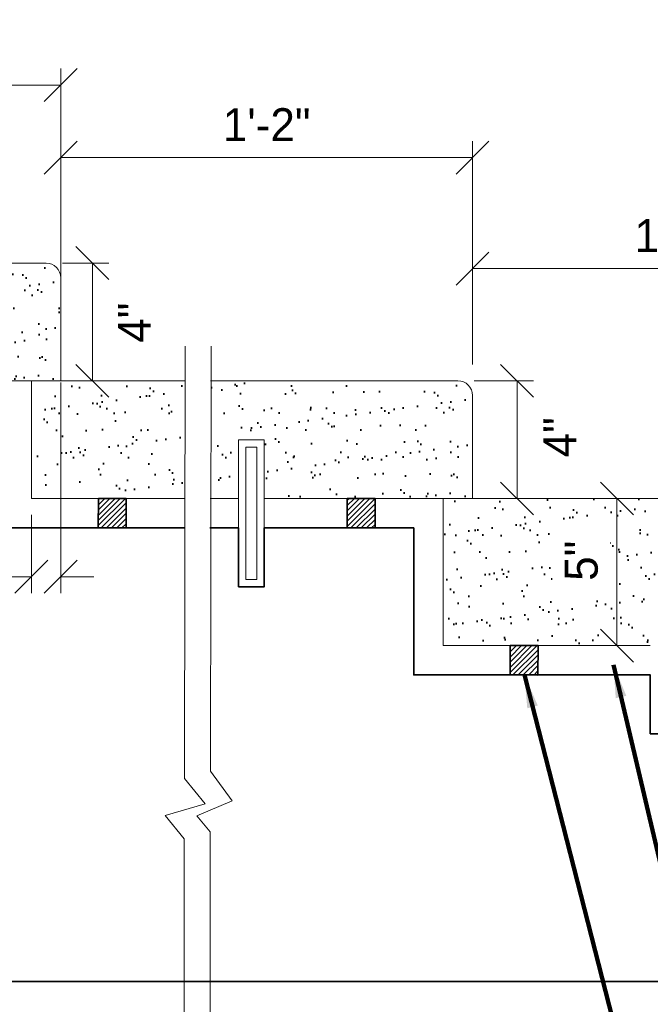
# Model space of a CAD drawing. Extents: x 1828566 to 1828596, y 711482 to 711702.
# Tile 4 of 20: x 1828568.37 to 1828570.16, y 711667.68 to 711670.47. Entities that reach past the tile are written whole.
import ezdxf

# ---------------------------------------------------------------- set-up
doc = ezdxf.new("R2010")
doc.units = 0
doc.header["$LTSCALE"] = 0.666667
doc.header["$MEASUREMENT"] = 0
doc.linetypes.add('DGN Style 2', pattern=[9.335758, 5.601455, -3.734303])
doc.layers.get('0').update_dxf_attribs({"lineweight": 9})
doc.layers.get('Defpoints').update_dxf_attribs({"lineweight": 9})
for name, color, linetype, lineweight in [('BR_P_Slab_Object', 3, 'Continuous', 30), ('SC_Scratch2', 191, 'Continuous', 40), ('SC_Scratch3', 7, 'Continuous', 35), ('VG_P_Cells', 3, 'Continuous', 18), ('VG_P_Landscape_Limits', 3, 'Continuous', 13), ('VG_P_Text', 7, 'Continuous', 25)]:
    doc.layers.add(name, color=color, linetype=linetype, lineweight=lineweight)
doc.styles.add('Slanted-Normal LS 0.50', font='font31.shx', dxfattribs={"height": 0.14})
doc.styles.add('Slanted-Normal LS 0.50_0', font='font31.shx')
doc.dimstyles.new('Fract  Slanted', dxfattribs={"dimscale": 0.666667, "dimtxt": 0.14, "dimasz": 0.14, "dimexe": 0.07, "dimexo": 0.07, "dimgap": 0.07, "dimtad": 1, "dimdec": 3, "dimlfac": 12, "dimzin": 3, "dimdsep": 46, "dimlunit": 4, "dimtxsty": 'Slanted-Normal LS 0.50_0', "dimblk": 'OBLIQUE', "dimcen": 0.09, "dimclrd": 97, "dimclre": 97, "dimclrt": 256, "dimaunit": 1, "dimadec": 4, "dimazin": 3, "dimtfac": 1, "dimtdec": 3, "dimtofl": 0, "dimtmove": 2, "dimatfit": 1, "dimfxl": 1, "dimfrac": 1, "dimtzin": 3, "dimlwd": 0, "dimlwe": 0, "dimarcsym": 0})

# ---------------------------------------------------------------- blocks, each defined once
blk = doc.blocks.new('_Oblique')
at = {"color": 0, "linetype": 'ByBlock', "lineweight": -2}
blk.add_line((-0.5, -0.5), (0.5, 0.5), dxfattribs=at)
blk = doc.blocks.new('*D14')
at = {"layer": 'Defpoints', "color": 0, "linetype": 'Continuous', "transparency": 16777216}
for p in [(1828570.0667, 711669.1088), (1828570.1045, 711669.1088), (1828570.1045, 711668.6921)]:
    blk.add_point(p, dxfattribs=at)
at = {"layer": 'VG_P_Text', "color": 97, "lineweight": 0, "transparency": 16777216}
for p, q in [((1828570.0578, 711669.1088), (1828570.02, 711669.1088)), ((1828570.0667, 711668.6921), (1828570.0667, 711669.1088)), ((1828570.0578, 711668.6921), (1828570.02, 711668.6921))]:
    blk.add_line(p, q, dxfattribs=at)
at = {"layer": 'VG_P_Text', "color": 97, "linetype": 'Continuous', "lineweight": 0, "transparency": 16777216, "xscale": 0.09333333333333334, "yscale": 0.09333333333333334, "zscale": 0.09333333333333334, "rotation": 270}
blk.add_blockref('_Oblique', (1828570.0667, 711668.6921), dxfattribs=at)
at = {"layer": 'VG_P_Text', "linetype": 'Continuous', "transparency": 16777216, "insert": (1828569.9662, 711668.9324), "char_height": 0.14, "attachment_point": 5, "rotation": 90, "style": 'Slanted-Normal LS 0.50', "bg_fill": 3, "box_fill_scale": 1.25, "bg_fill_color": 256, "bg_fill_true_color": 13158600, "bg_fill_transparency": 0}
blk.add_mtext('{\\H0.66667x;5"}', dxfattribs=at)
at = {"layer": 'VG_P_Text', "color": 97, "linetype": 'Continuous', "lineweight": 0, "transparency": 16777216, "xscale": 0.09333333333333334, "yscale": 0.09333333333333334, "zscale": 0.09333333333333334, "rotation": 90}
blk.add_blockref('_Oblique', (1828570.0667, 711669.1088), dxfattribs=at)
blk = doc.blocks.new('*D45')
at = {"layer": 'Defpoints', "color": 0, "linetype": 'Continuous', "transparency": 16777216}
for p in [(1828569.6158, 711669.4421), (1828569.6158, 711669.1088), (1828569.7837, 711669.1088)]:
    blk.add_point(p, dxfattribs=at)
at = {"layer": 'VG_P_Text', "color": 97, "lineweight": 0, "transparency": 16777216}
for p, q in [((1828569.6624, 711669.4421), (1828569.8303, 711669.4421)), ((1828569.7837, 711669.4421), (1828569.7837, 711669.1088)), ((1828569.6624, 711669.1088), (1828569.8303, 711669.1088))]:
    blk.add_line(p, q, dxfattribs=at)
at = {"layer": 'VG_P_Text', "color": 97, "linetype": 'Continuous', "lineweight": 0, "transparency": 16777216, "xscale": 0.09333333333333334, "yscale": 0.09333333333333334, "zscale": 0.09333333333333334}
for p, rotation in [((1828569.7837, 711669.4421), 90), ((1828569.7837, 711669.1088), 270)]:
    blk.add_blockref('_Oblique', p, dxfattribs=dict(at, rotation=rotation))
at = {"layer": 'VG_P_Text', "linetype": 'Continuous', "transparency": 16777216, "insert": (1828569.9047, 711669.2821), "char_height": 0.14, "width": 0.150886, "attachment_point": 5, "rotation": 90, "style": 'Slanted-Normal LS 0.50'}
blk.add_mtext('{\\H0.66667x;4"}', dxfattribs=at)
blk = doc.blocks.new('*D46')
at = {"layer": 'Defpoints', "color": 0, "linetype": 'Continuous', "transparency": 16777216}
for p in [(1828568.4492, 711669.7755), (1828568.4907, 711669.4421), (1828568.5801, 711669.4421)]:
    blk.add_point(p, dxfattribs=at)
at = {"layer": 'VG_P_Text', "color": 97, "lineweight": 0, "transparency": 16777216}
for p, q in [((1828568.4958, 711669.7755), (1828568.6268, 711669.7755)), ((1828568.5801, 711669.7755), (1828568.5801, 711669.4421)), ((1828568.5374, 711669.4421), (1828568.6268, 711669.4421))]:
    blk.add_line(p, q, dxfattribs=at)
at = {"layer": 'VG_P_Text', "color": 97, "linetype": 'Continuous', "lineweight": 0, "transparency": 16777216, "xscale": 0.09333333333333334, "yscale": 0.09333333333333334, "zscale": 0.09333333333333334}
for p, rotation in [((1828568.5801, 711669.7755), 90), ((1828568.5801, 711669.4421), 270)]:
    blk.add_blockref('_Oblique', p, dxfattribs=dict(at, rotation=rotation))
at = {"layer": 'VG_P_Text', "linetype": 'Continuous', "transparency": 16777216, "insert": (1828568.6991, 711669.6069), "char_height": 0.14, "attachment_point": 5, "rotation": 90, "style": 'Slanted-Normal LS 0.50'}
blk.add_mtext('{\\H0.66667x;4"}', dxfattribs=at)
blk = doc.blocks.new('*D11')
at = {"layer": 'Defpoints', "color": 0, "linetype": 'Continuous', "transparency": 16777216}
for p in [(1828569.6574, 711670.0744), (1828568.4907, 711669.4421), (1828569.6574, 711669.4421)]:
    blk.add_point(p, dxfattribs=at)
at = {"layer": 'VG_P_Text', "color": 97, "lineweight": 0, "transparency": 16777216}
for p, q in [((1828568.4907, 711669.4888), (1828568.4907, 711670.121)), ((1828569.6574, 711669.4888), (1828569.6574, 711670.121)), ((1828568.4907, 711670.0744), (1828569.6574, 711670.0744))]:
    blk.add_line(p, q, dxfattribs=at)
at = {"layer": 'VG_P_Text', "color": 97, "linetype": 'Continuous', "lineweight": 0, "transparency": 16777216, "xscale": 0.09333333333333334, "yscale": 0.09333333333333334, "zscale": 0.09333333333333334, "rotation": 180}
blk.add_blockref('_Oblique', (1828568.4907, 711670.0744), dxfattribs=at)
at = {"layer": 'VG_P_Text', "color": 97, "linetype": 'Continuous', "lineweight": 0, "transparency": 16777216, "xscale": 0.09333333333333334, "yscale": 0.09333333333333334, "zscale": 0.09333333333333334}
blk.add_blockref('_Oblique', (1828569.6574, 711670.0744), dxfattribs=at)
at = {"layer": 'VG_P_Text', "linetype": 'Continuous', "transparency": 16777216, "insert": (1828569.0741, 711670.1677), "char_height": 0.14, "attachment_point": 5, "style": 'Slanted-Normal LS 0.50'}
blk.add_mtext('\\H0.0933333;1\'-2"', dxfattribs=at)
blk = doc.blocks.new('*D13')
at = {"layer": 'Defpoints', "color": 0, "linetype": 'Continuous', "transparency": 16777216}
for p in [(1828567.3241, 711670.2799), (1828567.3241, 711669.7755), (1828568.4907, 711669.7755)]:
    blk.add_point(p, dxfattribs=at)
at = {"layer": 'VG_P_Text', "color": 97, "lineweight": 0, "transparency": 16777216}
for p, q in [((1828567.3241, 711669.8221), (1828567.3241, 711670.3266)), ((1828568.4907, 711669.8221), (1828568.4907, 711670.3266)), ((1828568.4907, 711670.2799), (1828567.3241, 711670.2799))]:
    blk.add_line(p, q, dxfattribs=at)
at = {"layer": 'VG_P_Text', "color": 97, "linetype": 'Continuous', "lineweight": 0, "transparency": 16777216, "xscale": 0.09333333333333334, "yscale": 0.09333333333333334, "zscale": 0.09333333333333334}
for p, rotation in [((1828567.3241, 711670.2799), 179.9999969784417), ((1828568.4907, 711670.2799), 359.9999969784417)]:
    blk.add_blockref('_Oblique', p, dxfattribs=dict(at, rotation=rotation))
at = {"layer": 'VG_P_Text', "linetype": 'Continuous', "transparency": 16777216, "insert": (1828567.9074, 711670.3732), "char_height": 0.14, "attachment_point": 5, "rotation": 360, "style": 'Slanted-Normal LS 0.50'}
blk.add_mtext('\\H0.0933333;1\'-2"', dxfattribs=at)
blk = doc.blocks.new('*D12')
at = {"layer": 'Defpoints', "color": 0, "transparency": 16777216}
for p in [(1828570.8241, 711669.76), (1828569.6574, 711669.4421), (1828570.8241, 711669.0672)]:
    blk.add_point(p, dxfattribs=at)
at = {"layer": 'VG_P_Text', "color": 97, "lineweight": 0, "transparency": 16777216}
for p, q in [((1828569.6574, 711669.4888), (1828569.6574, 711669.8067)), ((1828570.8241, 711669.1138), (1828570.8241, 711669.8067)), ((1828569.6574, 711669.76), (1828570.8241, 711669.76))]:
    blk.add_line(p, q, dxfattribs=at)
at = {"layer": 'VG_P_Text', "color": 97, "lineweight": 0, "transparency": 16777216, "xscale": 0.09333333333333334, "yscale": 0.09333333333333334, "zscale": 0.09333333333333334, "rotation": 180}
blk.add_blockref('_Oblique', (1828569.6574, 711669.76), dxfattribs=at)
at = {"layer": 'VG_P_Text', "color": 97, "lineweight": 0, "transparency": 16777216, "xscale": 0.09333333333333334, "yscale": 0.09333333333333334, "zscale": 0.09333333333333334}
blk.add_blockref('_Oblique', (1828570.8241, 711669.76), dxfattribs=at)
at = {"layer": 'VG_P_Text', "transparency": 16777216, "insert": (1828570.2407, 711669.8534), "char_height": 0.14, "attachment_point": 5, "style": 'Slanted-Normal LS 0.50'}
blk.add_mtext('\\H0.0933333;1\'-2"', dxfattribs=at)
blk = doc.blocks.new('*D76')
at = {"layer": 'Defpoints', "color": 0, "linetype": 'Continuous', "transparency": 16777216}
for p in [(1828568.4907, 711669.4838), (1828568.4074, 711669.1088), (1828568.4074, 711668.8873)]:
    blk.add_point(p, dxfattribs=at)
at = {"layer": 'VG_P_Text', "color": 97, "lineweight": 0, "transparency": 16777216}
for p, q in [((1828568.4907, 711669.4371), (1828568.4907, 711668.8407)), ((1828568.4074, 711669.0621), (1828568.4074, 711668.8407)), ((1828568.4074, 711668.8873), (1828568.3141, 711668.8873)), ((1828568.4907, 711668.8873), (1828568.5841, 711668.8873))]:
    blk.add_line(p, q, dxfattribs=at)
at = {"layer": 'VG_P_Text', "color": 97, "linetype": 'Continuous', "lineweight": 0, "transparency": 16777216, "xscale": 0.09333333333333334, "yscale": 0.09333333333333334, "zscale": 0.09333333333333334}
for p, rotation in [((1828568.4074, 711668.8873), 359.9999969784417), ((1828568.4907, 711668.8873), 179.9999969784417)]:
    blk.add_blockref('_Oblique', p, dxfattribs=dict(at, rotation=rotation))
at = {"layer": 'VG_P_Text', "linetype": 'Continuous', "transparency": 16777216, "insert": (1828568.1782, 711668.853), "char_height": 0.14, "attachment_point": 5, "rotation": 360, "style": 'Slanted-Normal LS 0.50'}
blk.add_mtext('{\\H0.66667x;1"\\PTYP.}', dxfattribs=at)

msp = doc.modelspace()

# ---------------------------------------------------------------- hatches: boundary and pattern name
at = {"layer": 'SC_Scratch2'}
h = msp.add_hatch(dxfattribs=at)
h.set_pattern_fill('AR-SAND', color=256, angle=3.809134, style=0, pattern_type=2)
h.set_pattern_definition([(37.5, (1828568.29441, 711669.698154), (-0.0031497, 0.096341), [0, -0.076, 0, -0.085, 0, -0.08125]), (7.5, (1828568.29441, 711669.69815), (0.088489, 0.141107), [0, -0.041, 0, -0.0685, 0, -0.02625]), (327.5, (1828568.23291, 711669.698155), (0.155707, 0.000283), [0, -0.025, 0, -0.09, 0, -0.1175]), (317.5, (1828568.23291, 711669.69815), (0.150306, 0.043884), [0, -0.0125, 0, -0.059, 0, -0.0675])])
h.paths.add_polyline_path([(1828567.902343, 711669.610405), (1828567.907399, 711669.445786), (1828568.486691, 711669.447195), (1828568.49074, 711669.733821), (1828568.451171, 711669.773154), (1828568.368457, 711669.771509), (1828568.367588, 711669.751882), (1828568.279452, 711669.75226), (1828568.279425, 711669.773876), (1828567.359622, 711669.775022), (1828567.326595, 711669.748095), (1828567.328734, 711669.442138), (1828567.814817, 711669.450691), (1828567.826532, 711669.612096)])
h = msp.add_hatch(dxfattribs=at)
h.set_pattern_fill('AR-SAND', color=256, angle=3.809134, style=0, pattern_type=2)
h.set_pattern_definition([(37.5, (1828569.461075, 711669.365115), (-0.0031497, 0.096341), [0, -0.076, 0, -0.085, 0, -0.08125]), (7.5, (1828569.46108, 711669.36512), (0.088489, 0.141107), [0, -0.041, 0, -0.0685, 0, -0.02625]), (327.5, (1828569.399575, 711669.365115), (0.155707, 0.000283), [0, -0.025, 0, -0.09, 0, -0.1175]), (317.5, (1828569.39958, 711669.36512), (0.150306, 0.043884), [0, -0.0125, 0, -0.059, 0, -0.0675])])
h.paths.add_polyline_path([(1828568.900819, 711669.301284), (1828568.901224, 711669.300827), (1828568.92795, 711669.309575), (1828568.976419, 711669.304857), (1828568.876349, 711669.262751), (1828568.919331, 711669.220941), (1828568.913821, 711669.119019), (1828568.981485, 711669.117652), (1828568.993199, 711669.279056), (1828569.06901, 711669.277366), (1828569.074067, 711669.112747), (1828569.653359, 711669.114155), (1828569.646726, 711669.396335), (1828569.617838, 711669.440115), (1828569.535124, 711669.43847), (1828569.534256, 711669.418843), (1828569.44612, 711669.41922), (1828569.446093, 711669.440837), (1828568.914583, 711669.437361), (1828568.915047, 711669.388147), (1828568.956618, 711669.331729)])
h.paths.add_polyline_path([(1828568.842573, 711669.281632), (1828568.842686, 711669.366892), (1828568.841289, 711669.368469), (1828568.841525, 711669.430218), (1828568.884485, 711669.437164), (1828568.415775, 711669.434099), (1828568.428459, 711669.128825), (1828568.840631, 711669.120498), (1828568.840631, 711669.196905), (1828568.786028, 711669.263126)])
h = msp.add_hatch(dxfattribs=at)
h.set_pattern_fill('AR-SAND', color=256, angle=3.809134, style=0, pattern_type=2)
h.set_pattern_definition([(37.5, (1828570.66089, 711669.020845), (-0.0031497, 0.096341), [0, -0.076, 0, -0.085, 0, -0.08125]), (7.5, (1828570.66089, 711669.02085), (0.088489, 0.141107), [0, -0.041, 0, -0.0685, 0, -0.02625]), (327.5, (1828570.59939, 711669.020845), (0.155707, 0.000283), [0, -0.025, 0, -0.09, 0, -0.1175]), (317.5, (1828570.59939, 711669.02085), (0.150306, 0.043884), [0, -0.0125, 0, -0.059, 0, -0.0675])])
h.paths.add_polyline_path([(1828570.2341, 711668.858566), (1828570.2341, 711668.692141), (1828570.824073, 711668.692141), (1828570.824073, 711669.067154), (1828570.787868, 711669.108804), (1828569.574073, 711669.108804), (1828569.574073, 711668.692141), (1828570.161266, 711668.692141), (1828570.161266, 711668.837733), (1828570.161266, 711668.858566)])
at = {"layer": 'SC_Scratch3'}
h = msp.add_hatch(dxfattribs=at)
h.set_pattern_fill('AR-SAND', color=256, angle=3.809167, style=0)
h.set_pattern_definition([(41.30916667, (0.0008, 0), (-0.1908599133, 1.9183822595), [0, -1.52, 0, -1.7, 0, -1.625]), (11.30916667, (0.0008, 0), (1.5783818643, 2.9334840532), [0, -0.82, 0, -1.37, 0, -0.525]), (331.30916667, (-1.2265, -0.0817), (3.106886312, 0.2125300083), [0, -0.5, 0, -1.8, 0, -2.35]), (321.30916667, (-1.2265, -0.0817), (2.941178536, 1.075444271), [0, -0.25, 0, -1.18, 0, -1.35])])
edge = h.paths.add_edge_path()
edge.add_line((1828568.416326, 711669.437009), (1828568.416326, 711669.115884))
edge.add_line((1828568.416326, 711669.115884), (1828568.988542, 711669.115884))
edge.add_line((1828568.988542, 711669.115884), (1828568.988542, 711669.280982))
edge.add_line((1828568.988542, 711669.280982), (1828569.071407, 711669.280982))
edge.add_line((1828569.071407, 711669.280982), (1828569.074004, 711669.118256))
edge.add_line((1828569.074004, 711669.118256), (1828569.648609, 711669.118256))
edge.add_line((1828569.648609, 711669.118256), (1828569.648609, 711669.404143))
edge.add_arc((1828569.613634, 711669.404143), 0.034975, 0, 100.154744)
edge.add_line((1828569.607467, 711669.43857), (1828569.536258, 711669.43857))
edge.add_line((1828569.536258, 711669.43857), (1828569.536258, 711669.419537))
edge.add_line((1828569.536258, 711669.419537), (1828569.444242, 711669.419537))
edge.add_line((1828569.444242, 711669.419537), (1828569.444242, 711669.440327))
edge.add_line((1828569.444242, 711669.440327), (1828568.416326, 711669.437009))
h = msp.add_hatch(dxfattribs=at)
h.set_pattern_fill('ANSI31', color=256, angle=3.809134, pattern_type=2)
h.set_pattern_definition([(44.809064, (1828617.744934, 711662.162564), (-0.0073411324, 0.0073902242), [])])
h.paths.add_polyline_path([(1828568.676354, 711669.108673), (1828568.597268, 711669.108936), (1828568.59699, 711669.025603), (1828568.676077, 711669.02534)])
h = msp.add_hatch(dxfattribs=at)
h.set_pattern_fill('ANSI31', color=256, angle=3.809134, pattern_type=2)
h.set_pattern_definition([(44.809064, (1828617.494924, 711662.165669), (-0.0073411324, 0.0073902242), [])])
h.paths.add_polyline_path([(1828569.302344, 711669.108804), (1828569.38143, 711669.10854), (1828569.381153, 711669.025207), (1828569.302066, 711669.025471)])
h = msp.add_hatch(dxfattribs=at)
h.set_pattern_fill('ANSI31', color=256, angle=3.809134, pattern_type=2)
h.set_pattern_definition([(44.809064, (1828618.911608, 711661.7459), (-0.0073411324, 0.0073902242), [])])
h.paths.add_polyline_path([(1828569.843021, 711668.692009), (1828569.763934, 711668.692273), (1828569.763657, 711668.60894), (1828569.842743, 711668.608676)])

# ---------------------------------------------------------------- linework, layer by layer
at = {"layer": 'BR_P_Slab_Object'}
msp.add_line((1828572.117966, 711667.740245), (1828566.387484, 711667.740245), dxfattribs=at)
at = {"layer": 'SC_Scratch3', "flags": 128}
msp.add_lwpolyline([(1828568.913503, 711669.025472), (1828568.9946, 711669.025472), (1828568.9946, 711668.858805), (1828569.067433, 711668.858805), (1828569.067433, 711669.025471), (1828569.49074, 711669.025471), (1828569.49074, 711668.608808), (1828570.161266, 711668.608808), (1828570.161266, 711668.442142), (1828570.2341, 711668.442142), (1828570.2341, 711668.608808), (1828570.824073, 711668.608808), (1828570.824073, 711667.740245), (1828567.324073, 711667.740245), (1828567.324082, 711669.358804), (1828567.827933, 711669.358805), (1828567.827933, 711669.19214), (1828567.900766, 711669.19214), (1828567.900766, 711669.358804), (1828568.324073, 711669.358804), (1828568.324073, 711669.025471), (1828568.839974, 711669.025472)], dxfattribs=at)
for points in [[(1828568.597268, 711669.108936), (1828568.676354, 711669.108673), (1828568.676077, 711669.02534), (1828568.59699, 711669.025603), (1828568.597268, 711669.108936)], [(1828569.38143, 711669.10854), (1828569.302344, 711669.108804), (1828569.302066, 711669.025471), (1828569.381153, 711669.025207), (1828569.38143, 711669.10854)], [(1828569.763934, 711668.692273), (1828569.843021, 711668.692009), (1828569.842743, 711668.608676), (1828569.763657, 711668.60894), (1828569.763934, 711668.692273)]]:
    msp.add_lwpolyline(points, close=True, dxfattribs=at)
at = {"layer": 'VG_P_Cells'}
for p, q in [((1828568.44909, 711669.775471), (1828567.365646, 711669.775471)), ((1828568.49074, 711669.442138), (1828568.49074, 711669.733821)), ((1828568.841571, 711669.442138), (1828567.900766, 711669.442138)), ((1828568.407407, 711669.108804), (1828568.407407, 711669.442138)), ((1828569.615756, 711669.442138), (1828568.915243, 711669.442138)), ((1828569.657406, 711669.108804), (1828569.657406, 711669.400488)), ((1828568.840293, 711669.108804), (1828568.407407, 711669.108804)), ((1828568.994599, 711669.108804), (1828568.913788, 711669.108804)), ((1828569.574073, 711668.692141), (1828569.574073, 711669.108804)), ((1828568.839974, 711669.025472), (1828568.324073, 711669.025471)), ((1828568.9946, 711669.025472), (1828568.913503, 711669.025472)), ((1828569.49074, 711669.025471), (1828569.067433, 711669.025471)), ((1828569.49074, 711668.608808), (1828569.49074, 711669.025471)), ((1828569.49074, 711668.608808), (1828570.161266, 711668.608808))]:
    msp.add_line(p, q, dxfattribs=at)
msp.add_arc((1828568.44909, 711669.733821), 0.04165, 0, 90, dxfattribs=at)
at = {"layer": 'VG_P_Cells', "extrusion": (0, 0, -1)}
msp.add_arc((-1828569.615756, 711669.400488), 0.04165, 90, 180, dxfattribs=at)
at = {"layer": 'VG_P_Landscape_Limits'}
msp.add_line((1828568.916511, 711669.540393), (1828568.915047, 711668.335603), dxfattribs=at)
for points in [[(1828568.842917, 711669.540393), (1828568.841289, 711668.315925), (1828568.89986, 711668.244094), (1828568.786028, 711668.210582), (1828568.840631, 711668.144361), (1828568.839371, 711666.970588)], [(1828568.914815, 711668.335918), (1828568.976419, 711668.252313), (1828568.876349, 711668.210207), (1828568.914157, 711668.164354), (1828568.912965, 711666.970588)]]:
    msp.add_lwpolyline(points, dxfattribs=at)
at = {"layer": 'VG_P_Landscape_Limits', "flags": 128}
msp.add_lwpolyline([(1828568.9946, 711669.275229), (1828569.067433, 711669.275229), (1828569.067433, 711668.858805), (1828568.9946, 711668.858805), (1828568.9946, 711669.275229)], close=True, dxfattribs=at)
at = {"layer": 'VG_P_Landscape_Limits', "linetype": 'DGN Style 2', "flags": 128}
msp.add_lwpolyline([(1828569.015433, 711669.254396), (1828569.0466, 711669.254396), (1828569.0466, 711668.879638), (1828569.015433, 711668.879638), (1828569.015433, 711669.254396)], close=True, dxfattribs=at)

# ---------------------------------------------------------------- dimensions: what is measured, and where the dimension line sits
at = {"layer": 'VG_P_Text', "color": 97, "linetype": 'Continuous'}
for base, p1, p2, angle, picture, middle in [((1828567.324073, 711670.279903), (1828568.49074, 711669.775471), (1828567.324073, 711669.775471), 179.999997, '*D13', (1828567.907406, 711670.373237)), ((1828569.657406, 711670.074354), (1828568.49074, 711669.442138), (1828569.657406, 711669.442138), 359.999997, '*D11', (1828569.074073, 711670.167687))]:
    dim = msp.add_linear_dim(base=base, p1=p1, p2=p2, angle=angle, text='\\H0.0933333;<>', dimstyle='Fract  Slanted', override={"dimtxsty": 'Slanted-Normal LS 0.50'}, dxfattribs=at)
    dim.commit()
    dim.dimension.update_dxf_attribs({"geometry": picture, "text_midpoint": middle})
for base, p1, p2, angle, text, picture, middle in [((1828568.580117, 711669.442138), (1828568.449161, 711669.775471), (1828568.49074, 711669.442138), 270, '{\\H0.66667x;4"}', '*D46', (1828568.699135, 711669.606876)), ((1828568.407407, 711668.887325), (1828568.49074, 711669.483788), (1828568.407407, 711669.108804), 179.999997, '{\\H0.66667x;<>\\PTYP.}', '*D76', (1828568.178238, 711668.853021))]:
    dim = msp.add_linear_dim(base=base, p1=p1, p2=p2, angle=angle, text=text, dimstyle='Fract  Slanted', override={"dimtxsty": 'Slanted-Normal LS 0.50'}, dxfattribs=at)
    dim.commit()
    dim.dimension.update_dxf_attribs({"geometry": picture, "text_midpoint": middle, "dimtype": 160})

# ---------------------------------------------------------------- leaders
msp.add_leader([(1828569.804304, 711668.608808), (1828570.392908, 711666.315908), (1828570.768542, 711666.324497)], dimstyle='Fract  Slanted', override={"dimtad": 0, "dimclrd": 0, "dimlwd": 65534}, dxfattribs=at)

# ---------------------------------------------------------------- next in the draw order: dimensions: what is measured, and where the dimension line sits
dim = msp.add_linear_dim(base=(1828570.066713, 711669.108804), p1=(1828570.104489, 711668.692141), p2=(1828570.104489, 711669.108804), angle=90, text='{\\H0.66667x;5"}', dimstyle='Fract  Slanted', override={"dimtxsty": 'Slanted-Normal LS 0.50', "dimtofl": 1, "dimtfill": 1}, dxfattribs=at)
dim.commit()
dim.dimension.update_dxf_attribs({"geometry": '*D14', "text_midpoint": (1828569.966182, 711668.932422), "dimtype": 160})

# ---------------------------------------------------------------- next in the draw order: linework, layer by layer
at = {"layer": 'VG_P_Cells'}
for p, q in [((1828570.782423, 711669.108804), (1828569.067433, 711669.108804)), ((1828570.161266, 711668.692141), (1828569.574073, 711668.692141))]:
    msp.add_line(p, q, dxfattribs=at)

# ---------------------------------------------------------------- next in the draw order: dimensions: what is measured, and where the dimension line sits
at = {"layer": 'VG_P_Text'}
dim = msp.add_linear_dim(base=(1828570.824073, 711669.760035), p1=(1828569.657406, 711669.442138), p2=(1828570.824073, 711669.067154), angle=359.999997, text='\\H0.0933333;<>', dimstyle='Fract  Slanted', override={"dimtxsty": 'Slanted-Normal LS 0.50'}, dxfattribs=at)
dim.commit()
dim.dimension.update_dxf_attribs({"geometry": '*D12', "text_midpoint": (1828570.24074, 711669.853369)})
at = {"layer": 'VG_P_Text', "color": 97, "linetype": 'Continuous'}
dim = msp.add_linear_dim(base=(1828569.783681, 711669.108804), p1=(1828569.615756, 711669.442138), p2=(1828569.615756, 711669.108804), angle=270, text='{\\H0.66667x;4"}', dimstyle='Fract  Slanted', override={"dimtxsty": 'Slanted-Normal LS 0.50'}, dxfattribs=at)
dim.commit()
dim.dimension.update_dxf_attribs({"geometry": '*D45', "text_midpoint": (1828569.904654, 711669.28206), "dimtype": 160})

# ---------------------------------------------------------------- next in the draw order: leaders
msp.add_leader([(1828570.056843, 711668.637287), (1828570.513253, 711666.699067), (1828570.733619, 711666.699067)], dimstyle='Fract  Slanted', override={"dimtad": 0, "dimclrd": 0, "dimlwd": 65534}, dxfattribs=at)

doc.saveas('drawing.dxf')
